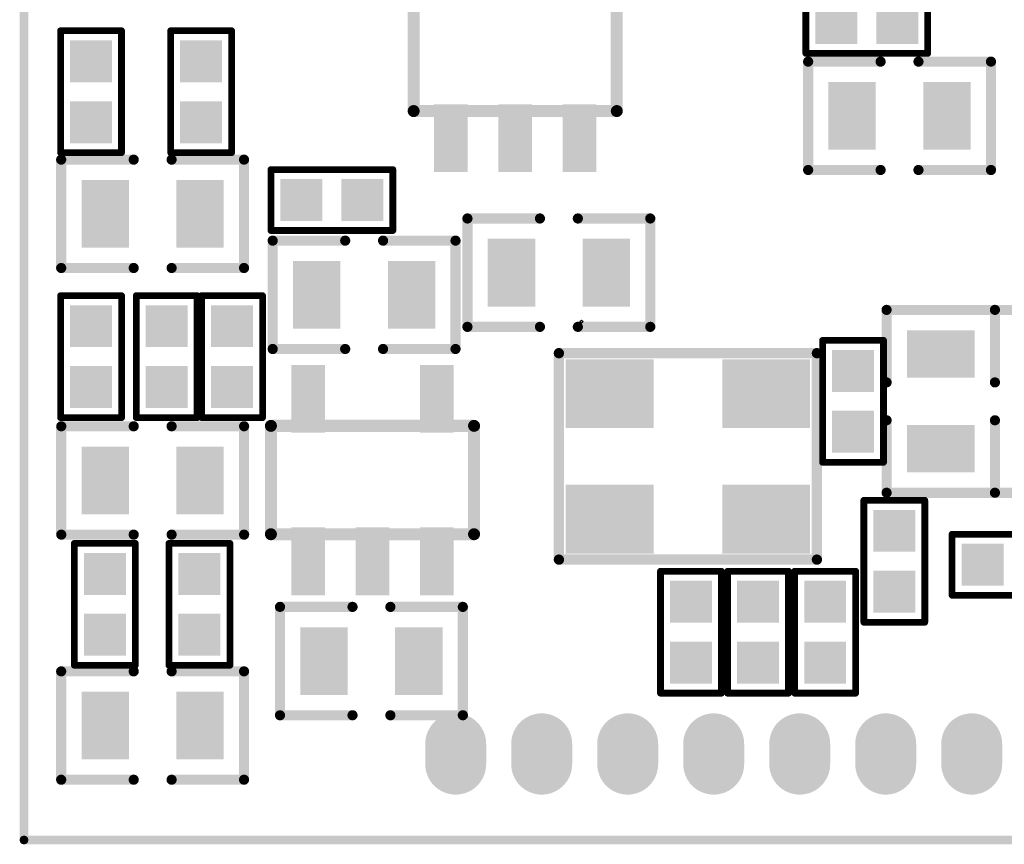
# Model space of a CAD drawing. Extents: x 81.2 to 123.3, y 54.5 to 77.2.
# Tile 1 of 5: x 81.2 to 95.7, y 54.5 to 66.7. Entities that reach past the tile are written whole.
import ezdxf

# ---------------------------------------------------------------- set-up
doc = ezdxf.new("R2010")
doc.units = 0
doc.layers.get('0').update_dxf_attribs({"linetype": 'CONTINUOUS'})
for name, color, linetype in [('BOTTOMLAYER', 5, 'CONTINUOUS'), ('BOTTOMOVERLAY', 54, 'CONTINUOUS'), ('KEEPOUTLAYER', 6, 'CONTINUOUS'), ('PADHOLELAYER', 156, 'CONTINUOUS')]:
    doc.layers.add(name, color=color, linetype=linetype)

# ---------------------------------------------------------------- blocks, each defined once
blk = doc.blocks.new('XTAL_3_2X2_5_B_1')
at = {"layer": 'BOTTOMLAYER'}
for points in [[(-1.803, 1.435), (-1.803, 0.419), (-0.508, 1.435), (-0.508, 0.419)], [(0.508, 1.435), (0.508, 0.419), (1.803, 1.435), (1.803, 0.419)], [(-1.803, -0.419), (-1.803, -1.435), (-0.508, -0.419), (-0.508, -1.435)], [(0.508, -0.419), (0.508, -1.435), (1.803, -0.419), (1.803, -1.435)]]:
    blk.add_solid(points, dxfattribs=at)
at = {"layer": 'BOTTOMOVERLAY'}
for p, q in [((1.548, -1.99), (1.572, -1.967)), ((1.572, -2.014), (1.548, -1.99)), ((1.572, -1.967), (1.596, -1.99)), ((1.596, -1.99), (1.572, -2.014))]:
    blk.add_line(p, q, dxfattribs=at)
at = {"layer": 'BOTTOMOVERLAY', "const_width": 0.152}
for points in [[(-1.905, 1.524), (-1.905, -1.524)], [(1.905, 1.524), (-1.905, 1.524)], [(1.905, 1.524), (1.905, -1.524)], [(1.905, -1.524), (-1.905, -1.524)]]:
    blk.add_lwpolyline(points, dxfattribs=at)
at = {"layer": 'BOTTOMOVERLAY', "const_width": 0.0762}
for points in [[(-1.943, 1.524, 1), (-1.867, 1.524, 1)], [(-1.943, 1.524, 1), (-1.867, 1.524, 1)], [(1.867, 1.524, 1), (1.943, 1.524, 1)], [(1.867, 1.524, 1), (1.943, 1.524, 1)], [(-1.943, -1.524, 1), (-1.867, -1.524, 1)], [(-1.943, -1.524, 1), (-1.867, -1.524, 1)], [(1.867, -1.524, 1), (1.943, -1.524, 1)], [(1.867, -1.524, 1), (1.943, -1.524, 1)]]:
    blk.add_lwpolyline(points, format="xyb", close=True, dxfattribs=at)
blk = doc.blocks.new('___23_5_B_4')
at = {"layer": 'BOTTOMLAYER'}
for points in [[(-2.15, 1.9), (-1.65, 1.9), (-2.15, 2.9), (-1.65, 2.9)], [(-0.25, 1.9), (0.25, 1.9), (-0.25, 2.9), (0.25, 2.9)], [(-2.15, -0.5), (-1.65, -0.5), (-2.15, 0.5), (-1.65, 0.5)], [(-1.2, -0.5), (-0.7, -0.5), (-1.2, 0.5), (-0.7, 0.5)], [(-0.25, -0.5), (0.25, -0.5), (-0.25, 0.5), (0.25, 0.5)]]:
    blk.add_solid(points, dxfattribs=at)
at = {"layer": 'BOTTOMOVERLAY', "const_width": 0.178}
for points in [[(-2.45, 2), (0.55, 2)], [(-2.45, 0.4), (-2.45, 2)], [(0.55, 2), (0.55, 0.4)], [(-2.45, 0.4), (0.55, 0.4)]]:
    blk.add_lwpolyline(points, dxfattribs=at)
at = {"layer": 'BOTTOMOVERLAY', "const_width": 0.0889}
for points in [[(-2.494, 2, 1), (-2.406, 2, 1)], [(-2.494, 2, 1), (-2.406, 2, 1)], [(0.506, 2, 1), (0.594, 2, 1)], [(0.506, 2, 1), (0.594, 2, 1)], [(-2.494, 0.4, 1), (-2.406, 0.4, 1)], [(-2.494, 0.4, 1), (-2.406, 0.4, 1)], [(0.506, 0.4, 1), (0.594, 0.4, 1)], [(0.506, 0.4, 1), (0.594, 0.4, 1)]]:
    blk.add_lwpolyline(points, format="xyb", close=True, dxfattribs=at)
blk = doc.blocks.new('___23_5_B_6')
at = {"layer": 'BOTTOMLAYER'}
for points in [[(-2.15, 1.9), (-1.65, 1.9), (-2.15, 2.9), (-1.65, 2.9)], [(-0.25, 1.9), (0.25, 1.9), (-0.25, 2.9), (0.25, 2.9)], [(-2.15, -0.5), (-1.65, -0.5), (-2.15, 0.5), (-1.65, 0.5)], [(-1.2, -0.5), (-0.7, -0.5), (-1.2, 0.5), (-0.7, 0.5)], [(-0.25, -0.5), (0.25, -0.5), (-0.25, 0.5), (0.25, 0.5)]]:
    blk.add_solid(points, dxfattribs=at)
at = {"layer": 'BOTTOMOVERLAY', "const_width": 0.178}
for points in [[(-2.45, 2), (0.55, 2)], [(-2.45, 0.4), (-2.45, 2)], [(0.55, 2), (0.55, 0.4)], [(-2.45, 0.4), (0.55, 0.4)]]:
    blk.add_lwpolyline(points, dxfattribs=at)
at = {"layer": 'BOTTOMOVERLAY', "const_width": 0.0889}
for points in [[(-2.494, 2, 1), (-2.406, 2, 1)], [(-2.494, 2, 1), (-2.406, 2, 1)], [(0.506, 2, 1), (0.594, 2, 1)], [(0.506, 2, 1), (0.594, 2, 1)], [(-2.494, 0.4, 1), (-2.406, 0.4, 1)], [(-2.494, 0.4, 1), (-2.406, 0.4, 1)], [(0.506, 0.4, 1), (0.594, 0.4, 1)], [(0.506, 0.4, 1), (0.594, 0.4, 1)]]:
    blk.add_lwpolyline(points, format="xyb", close=True, dxfattribs=at)
blk = doc.blocks.new('0402_B_46')
at = {"layer": 'BOTTOMLAYER'}
for points in [[(-0.76, -0.31), (-0.14, -0.31), (-0.76, 0.31), (-0.14, 0.31)], [(0.14, -0.31), (0.76, -0.31), (0.14, 0.31), (0.76, 0.31)]]:
    blk.add_solid(points, dxfattribs=at)
at = {"layer": 'BOTTOMOVERLAY', "const_width": 0.1}
for points in [[(-0.9, -0.45), (-0.9, 0.45)], [(0.9, 0.45), (-0.9, 0.45)], [(0.9, -0.45), (0.9, 0.45)], [(0.9, -0.45), (-0.9, -0.45)]]:
    blk.add_lwpolyline(points, dxfattribs=at)
at = {"layer": 'BOTTOMOVERLAY', "const_width": 0.05}
for points in [[(-0.925, 0.45, 1), (-0.875, 0.45, 1)], [(-0.925, 0.45, 1), (-0.875, 0.45, 1)], [(0.875, 0.45, 1), (0.925, 0.45, 1)], [(0.875, 0.45, 1), (0.925, 0.45, 1)], [(-0.925, -0.45, 1), (-0.875, -0.45, 1)], [(-0.925, -0.45, 1), (-0.875, -0.45, 1)], [(0.875, -0.45, 1), (0.925, -0.45, 1)], [(0.875, -0.45, 1), (0.925, -0.45, 1)]]:
    blk.add_lwpolyline(points, format="xyb", close=True, dxfattribs=at)
blk = doc.blocks.new('0402_B_49')
at = {"layer": 'BOTTOMLAYER'}
for points in [[(-0.76, -0.31), (-0.14, -0.31), (-0.76, 0.31), (-0.14, 0.31)], [(0.14, -0.31), (0.76, -0.31), (0.14, 0.31), (0.76, 0.31)]]:
    blk.add_solid(points, dxfattribs=at)
at = {"layer": 'BOTTOMOVERLAY', "const_width": 0.1}
for points in [[(-0.9, -0.45), (-0.9, 0.45)], [(-0.9, 0.45), (0.9, 0.45)], [(0.9, -0.45), (0.9, 0.45)], [(-0.9, -0.45), (0.9, -0.45)]]:
    blk.add_lwpolyline(points, dxfattribs=at)
at = {"layer": 'BOTTOMOVERLAY', "const_width": 0.05}
for points in [[(-0.925, 0.45, 1), (-0.875, 0.45, 1)], [(-0.925, 0.45, 1), (-0.875, 0.45, 1)], [(0.875, 0.45, 1), (0.925, 0.45, 1)], [(0.875, 0.45, 1), (0.925, 0.45, 1)], [(-0.925, -0.45, 1), (-0.875, -0.45, 1)], [(-0.925, -0.45, 1), (-0.875, -0.45, 1)], [(0.875, -0.45, 1), (0.925, -0.45, 1)], [(0.875, -0.45, 1), (0.925, -0.45, 1)]]:
    blk.add_lwpolyline(points, format="xyb", close=True, dxfattribs=at)
blk = doc.blocks.new('0402_B_50')
at = {"layer": 'BOTTOMLAYER'}
for points in [[(-0.76, -0.31), (-0.14, -0.31), (-0.76, 0.31), (-0.14, 0.31)], [(0.14, -0.31), (0.76, -0.31), (0.14, 0.31), (0.76, 0.31)]]:
    blk.add_solid(points, dxfattribs=at)
at = {"layer": 'BOTTOMOVERLAY', "const_width": 0.1}
for points in [[(-0.9, -0.45), (-0.9, 0.45)], [(0.9, 0.45), (-0.9, 0.45)], [(0.9, -0.45), (0.9, 0.45)], [(0.9, -0.45), (-0.9, -0.45)]]:
    blk.add_lwpolyline(points, dxfattribs=at)
at = {"layer": 'BOTTOMOVERLAY', "const_width": 0.05}
for points in [[(-0.925, 0.45, 1), (-0.875, 0.45, 1)], [(-0.925, 0.45, 1), (-0.875, 0.45, 1)], [(0.875, 0.45, 1), (0.925, 0.45, 1)], [(0.875, 0.45, 1), (0.925, 0.45, 1)], [(-0.925, -0.45, 1), (-0.875, -0.45, 1)], [(-0.925, -0.45, 1), (-0.875, -0.45, 1)], [(0.875, -0.45, 1), (0.925, -0.45, 1)], [(0.875, -0.45, 1), (0.925, -0.45, 1)]]:
    blk.add_lwpolyline(points, format="xyb", close=True, dxfattribs=at)
blk = doc.blocks.new('PH1_27_12_T____56')
at = {"layer": 'BOTTOMLAYER', "const_width": 0.9}
for points in [[(6.35, 0.15), (6.35, -0.15)], [(7.62, 0.15), (7.62, -0.15)], [(8.89, 0.15), (8.89, -0.15)], [(10.16, 0.15), (10.16, -0.15)], [(11.43, 0.15), (11.43, -0.15)], [(12.7, 0.15), (12.7, -0.15)], [(13.97, 0.15), (13.97, -0.15)]]:
    blk.add_lwpolyline(points, dxfattribs=at)
at = {"layer": 'BOTTOMLAYER', "const_width": 0.45}
for points in [[(6.125, 0.15, 1), (6.575, 0.15, 1)], [(7.395, 0.15, 1), (7.845, 0.15, 1)], [(8.665, 0.15, 1), (9.115, 0.15, 1)], [(9.935, 0.15, 1), (10.385, 0.15, 1)], [(11.205, 0.15, 1), (11.655, 0.15, 1)], [(12.475, 0.15, 1), (12.925, 0.15, 1)], [(13.745, 0.15, 1), (14.195, 0.15, 1)], [(6.125, -0.15, 1), (6.575, -0.15, 1)], [(7.395, -0.15, 1), (7.845, -0.15, 1)], [(8.665, -0.15, 1), (9.115, -0.15, 1)], [(9.935, -0.15, 1), (10.385, -0.15, 1)], [(11.205, -0.15, 1), (11.655, -0.15, 1)], [(12.475, -0.15, 1), (12.925, -0.15, 1)], [(13.745, -0.15, 1), (14.195, -0.15, 1)]]:
    blk.add_lwpolyline(points, format="xyb", close=True, dxfattribs=at)
at = {"layer": 'PADHOLELAYER', "const_width": 0.3}
for points in [[(6.2, 0, 1), (6.5, 0, 1)], [(7.47, 0, 1), (7.77, 0, 1)], [(8.74, 0, 1), (9.04, 0, 1)], [(10.01, 0, 1), (10.31, 0, 1)], [(11.28, 0, 1), (11.58, 0, 1)], [(12.55, 0, 1), (12.85, 0, 1)], [(13.82, 0, 1), (14.12, 0, 1)]]:
    blk.add_lwpolyline(points, format="xyb", close=True, dxfattribs=at)
blk = doc.blocks.new('0402_B_64')
at = {"layer": 'BOTTOMLAYER'}
for points in [[(-0.76, -0.31), (-0.14, -0.31), (-0.76, 0.31), (-0.14, 0.31)], [(0.14, -0.31), (0.76, -0.31), (0.14, 0.31), (0.76, 0.31)]]:
    blk.add_solid(points, dxfattribs=at)
at = {"layer": 'BOTTOMOVERLAY', "const_width": 0.1}
for points in [[(-0.9, 0.45), (-0.9, -0.45)], [(-0.9, 0.45), (0.9, 0.45)], [(0.9, 0.45), (0.9, -0.45)], [(-0.9, -0.45), (0.9, -0.45)]]:
    blk.add_lwpolyline(points, dxfattribs=at)
at = {"layer": 'BOTTOMOVERLAY', "const_width": 0.05}
for points in [[(-0.925, 0.45, 1), (-0.875, 0.45, 1)], [(-0.925, 0.45, 1), (-0.875, 0.45, 1)], [(0.875, 0.45, 1), (0.925, 0.45, 1)], [(0.875, 0.45, 1), (0.925, 0.45, 1)], [(-0.925, -0.45, 1), (-0.875, -0.45, 1)], [(-0.925, -0.45, 1), (-0.875, -0.45, 1)], [(0.875, -0.45, 1), (0.925, -0.45, 1)], [(0.875, -0.45, 1), (0.925, -0.45, 1)]]:
    blk.add_lwpolyline(points, format="xyb", close=True, dxfattribs=at)
blk = doc.blocks.new('0402_B_66')
at = {"layer": 'BOTTOMLAYER'}
for points in [[(-0.76, -0.31), (-0.14, -0.31), (-0.76, 0.31), (-0.14, 0.31)], [(0.14, -0.31), (0.76, -0.31), (0.14, 0.31), (0.76, 0.31)]]:
    blk.add_solid(points, dxfattribs=at)
at = {"layer": 'BOTTOMOVERLAY', "const_width": 0.1}
for points in [[(-0.9, 0.45), (-0.9, -0.45)], [(0.9, 0.45), (-0.9, 0.45)], [(0.9, 0.45), (0.9, -0.45)], [(-0.9, -0.45), (0.9, -0.45)]]:
    blk.add_lwpolyline(points, dxfattribs=at)
at = {"layer": 'BOTTOMOVERLAY', "const_width": 0.05}
for points in [[(-0.925, 0.45, 1), (-0.875, 0.45, 1)], [(-0.925, 0.45, 1), (-0.875, 0.45, 1)], [(0.875, 0.45, 1), (0.925, 0.45, 1)], [(0.875, 0.45, 1), (0.925, 0.45, 1)], [(-0.925, -0.45, 1), (-0.875, -0.45, 1)], [(-0.925, -0.45, 1), (-0.875, -0.45, 1)], [(0.875, -0.45, 1), (0.925, -0.45, 1)], [(0.875, -0.45, 1), (0.925, -0.45, 1)]]:
    blk.add_lwpolyline(points, format="xyb", close=True, dxfattribs=at)
blk = doc.blocks.new('0402_B_67')
at = {"layer": 'BOTTOMLAYER'}
for points in [[(-0.76, -0.31), (-0.14, -0.31), (-0.76, 0.31), (-0.14, 0.31)], [(0.14, -0.31), (0.76, -0.31), (0.14, 0.31), (0.76, 0.31)]]:
    blk.add_solid(points, dxfattribs=at)
at = {"layer": 'BOTTOMOVERLAY', "const_width": 0.1}
for points in [[(-0.9, 0.45), (-0.9, -0.45)], [(-0.9, 0.45), (0.9, 0.45)], [(0.9, 0.45), (0.9, -0.45)], [(-0.9, -0.45), (0.9, -0.45)]]:
    blk.add_lwpolyline(points, dxfattribs=at)
at = {"layer": 'BOTTOMOVERLAY', "const_width": 0.05}
for points in [[(-0.925, 0.45, 1), (-0.875, 0.45, 1)], [(-0.925, 0.45, 1), (-0.875, 0.45, 1)], [(0.875, 0.45, 1), (0.925, 0.45, 1)], [(0.875, 0.45, 1), (0.925, 0.45, 1)], [(-0.925, -0.45, 1), (-0.875, -0.45, 1)], [(-0.925, -0.45, 1), (-0.875, -0.45, 1)], [(0.875, -0.45, 1), (0.925, -0.45, 1)], [(0.875, -0.45, 1), (0.925, -0.45, 1)]]:
    blk.add_lwpolyline(points, format="xyb", close=True, dxfattribs=at)
blk = doc.blocks.new('0603_B_83')
at = {"layer": 'BOTTOMLAYER'}
for points in [[(-1.05, -0.5), (-0.35, -0.5), (-1.05, 0.5), (-0.35, 0.5)], [(0.35, -0.5), (1.05, -0.5), (0.35, 0.5), (1.05, 0.5)]]:
    blk.add_solid(points, dxfattribs=at)
at = {"layer": 'BOTTOMOVERLAY', "const_width": 0.15}
for points in [[(-0.279, 0.8), (-1.35, 0.8)], [(-1.35, 0.8), (-1.35, -0.8)], [(1.35, 0.8), (0.28, 0.8)], [(1.35, 0.8), (1.35, -0.8)], [(-0.279, -0.8), (-1.35, -0.8)], [(1.35, -0.8), (0.28, -0.8)]]:
    blk.add_lwpolyline(points, dxfattribs=at)
at = {"layer": 'BOTTOMOVERLAY', "const_width": 0.075}
for points in [[(-1.387, 0.8, 1), (-1.312, 0.8, 1)], [(-1.387, 0.8, 1), (-1.312, 0.8, 1)], [(-0.317, 0.8, 1), (-0.242, 0.8, 1)], [(0.242, 0.8, 1), (0.317, 0.8, 1)], [(1.313, 0.8, 1), (1.388, 0.8, 1)], [(1.313, 0.8, 1), (1.388, 0.8, 1)], [(-1.387, -0.8, 1), (-1.312, -0.8, 1)], [(-1.387, -0.8, 1), (-1.312, -0.8, 1)], [(-0.317, -0.8, 1), (-0.242, -0.8, 1)], [(0.242, -0.8, 1), (0.317, -0.8, 1)], [(1.313, -0.8, 1), (1.388, -0.8, 1)], [(1.313, -0.8, 1), (1.388, -0.8, 1)]]:
    blk.add_lwpolyline(points, format="xyb", close=True, dxfattribs=at)
blk = doc.blocks.new('0603_B_84')
at = {"layer": 'BOTTOMLAYER'}
for points in [[(-1.05, -0.5), (-0.35, -0.5), (-1.05, 0.5), (-0.35, 0.5)], [(0.35, -0.5), (1.05, -0.5), (0.35, 0.5), (1.05, 0.5)]]:
    blk.add_solid(points, dxfattribs=at)
at = {"layer": 'BOTTOMOVERLAY', "const_width": 0.15}
for points in [[(-0.279, 0.8), (-1.35, 0.8)], [(-1.35, 0.8), (-1.35, -0.8)], [(1.35, 0.8), (0.28, 0.8)], [(1.35, 0.8), (1.35, -0.8)], [(-0.279, -0.8), (-1.35, -0.8)], [(1.35, -0.8), (0.28, -0.8)]]:
    blk.add_lwpolyline(points, dxfattribs=at)
at = {"layer": 'BOTTOMOVERLAY', "const_width": 0.075}
for points in [[(-1.387, 0.8, 1), (-1.312, 0.8, 1)], [(-1.387, 0.8, 1), (-1.312, 0.8, 1)], [(-0.317, 0.8, 1), (-0.242, 0.8, 1)], [(0.242, 0.8, 1), (0.317, 0.8, 1)], [(1.313, 0.8, 1), (1.388, 0.8, 1)], [(1.313, 0.8, 1), (1.388, 0.8, 1)], [(-1.387, -0.8, 1), (-1.312, -0.8, 1)], [(-1.387, -0.8, 1), (-1.312, -0.8, 1)], [(-0.317, -0.8, 1), (-0.242, -0.8, 1)], [(0.242, -0.8, 1), (0.317, -0.8, 1)], [(1.313, -0.8, 1), (1.388, -0.8, 1)], [(1.313, -0.8, 1), (1.388, -0.8, 1)]]:
    blk.add_lwpolyline(points, format="xyb", close=True, dxfattribs=at)
blk = doc.blocks.new('0603_B_92')
at = {"layer": 'BOTTOMLAYER'}
for points in [[(-1.05, -0.5), (-0.35, -0.5), (-1.05, 0.5), (-0.35, 0.5)], [(0.35, -0.5), (1.05, -0.5), (0.35, 0.5), (1.05, 0.5)]]:
    blk.add_solid(points, dxfattribs=at)
at = {"layer": 'BOTTOMOVERLAY', "const_width": 0.15}
for points in [[(-0.279, 0.8), (-1.35, 0.8)], [(-1.35, 0.8), (-1.35, -0.8)], [(1.35, 0.8), (0.28, 0.8)], [(1.35, 0.8), (1.35, -0.8)], [(-0.279, -0.8), (-1.35, -0.8)], [(1.35, -0.8), (0.28, -0.8)]]:
    blk.add_lwpolyline(points, dxfattribs=at)
at = {"layer": 'BOTTOMOVERLAY', "const_width": 0.075}
for points in [[(-1.387, 0.8, 1), (-1.312, 0.8, 1)], [(-1.387, 0.8, 1), (-1.312, 0.8, 1)], [(-0.317, 0.8, 1), (-0.242, 0.8, 1)], [(0.242, 0.8, 1), (0.317, 0.8, 1)], [(1.313, 0.8, 1), (1.388, 0.8, 1)], [(1.313, 0.8, 1), (1.388, 0.8, 1)], [(-1.387, -0.8, 1), (-1.312, -0.8, 1)], [(-1.387, -0.8, 1), (-1.312, -0.8, 1)], [(-0.317, -0.8, 1), (-0.242, -0.8, 1)], [(0.242, -0.8, 1), (0.317, -0.8, 1)], [(1.313, -0.8, 1), (1.388, -0.8, 1)], [(1.313, -0.8, 1), (1.388, -0.8, 1)]]:
    blk.add_lwpolyline(points, format="xyb", close=True, dxfattribs=at)
blk = doc.blocks.new('0402_B_113')
at = {"layer": 'BOTTOMLAYER'}
for points in [[(-0.76, -0.31), (-0.14, -0.31), (-0.76, 0.31), (-0.14, 0.31)], [(0.14, -0.31), (0.76, -0.31), (0.14, 0.31), (0.76, 0.31)]]:
    blk.add_solid(points, dxfattribs=at)
at = {"layer": 'BOTTOMOVERLAY', "const_width": 0.1}
for points in [[(-0.9, 0.45), (-0.9, -0.45)], [(-0.9, 0.45), (0.9, 0.45)], [(0.9, 0.45), (0.9, -0.45)], [(-0.9, -0.45), (0.9, -0.45)]]:
    blk.add_lwpolyline(points, dxfattribs=at)
at = {"layer": 'BOTTOMOVERLAY', "const_width": 0.05}
for points in [[(-0.925, 0.45, 1), (-0.875, 0.45, 1)], [(-0.925, 0.45, 1), (-0.875, 0.45, 1)], [(0.875, 0.45, 1), (0.925, 0.45, 1)], [(0.875, 0.45, 1), (0.925, 0.45, 1)], [(-0.925, -0.45, 1), (-0.875, -0.45, 1)], [(-0.925, -0.45, 1), (-0.875, -0.45, 1)], [(0.875, -0.45, 1), (0.925, -0.45, 1)], [(0.875, -0.45, 1), (0.925, -0.45, 1)]]:
    blk.add_lwpolyline(points, format="xyb", close=True, dxfattribs=at)
blk = doc.blocks.new('0603_B_115')
at = {"layer": 'BOTTOMLAYER'}
for points in [[(-1.05, -0.5), (-0.35, -0.5), (-1.05, 0.5), (-0.35, 0.5)], [(0.35, -0.5), (1.05, -0.5), (0.35, 0.5), (1.05, 0.5)]]:
    blk.add_solid(points, dxfattribs=at)
at = {"layer": 'BOTTOMOVERLAY', "const_width": 0.15}
for points in [[(-1.35, 0.8), (-0.279, 0.8)], [(-1.35, 0.8), (-1.35, -0.8)], [(0.28, 0.8), (1.35, 0.8)], [(1.35, 0.8), (1.35, -0.8)], [(-1.35, -0.8), (-0.279, -0.8)], [(0.28, -0.8), (1.35, -0.8)]]:
    blk.add_lwpolyline(points, dxfattribs=at)
at = {"layer": 'BOTTOMOVERLAY', "const_width": 0.075}
for points in [[(-1.387, 0.8, 1), (-1.312, 0.8, 1)], [(-1.387, 0.8, 1), (-1.312, 0.8, 1)], [(-0.317, 0.8, 1), (-0.242, 0.8, 1)], [(0.242, 0.8, 1), (0.317, 0.8, 1)], [(1.313, 0.8, 1), (1.388, 0.8, 1)], [(1.313, 0.8, 1), (1.388, 0.8, 1)], [(-1.387, -0.8, 1), (-1.312, -0.8, 1)], [(-1.387, -0.8, 1), (-1.312, -0.8, 1)], [(-0.317, -0.8, 1), (-0.242, -0.8, 1)], [(0.242, -0.8, 1), (0.317, -0.8, 1)], [(1.313, -0.8, 1), (1.388, -0.8, 1)], [(1.313, -0.8, 1), (1.388, -0.8, 1)]]:
    blk.add_lwpolyline(points, format="xyb", close=True, dxfattribs=at)
blk = doc.blocks.new('0402_B_116')
at = {"layer": 'BOTTOMLAYER'}
for points in [[(-0.76, -0.31), (-0.14, -0.31), (-0.76, 0.31), (-0.14, 0.31)], [(0.14, -0.31), (0.76, -0.31), (0.14, 0.31), (0.76, 0.31)]]:
    blk.add_solid(points, dxfattribs=at)
at = {"layer": 'BOTTOMOVERLAY', "const_width": 0.1}
for points in [[(-0.9, -0.45), (-0.9, 0.45)], [(-0.9, 0.45), (0.9, 0.45)], [(0.9, -0.45), (0.9, 0.45)], [(-0.9, -0.45), (0.9, -0.45)]]:
    blk.add_lwpolyline(points, dxfattribs=at)
at = {"layer": 'BOTTOMOVERLAY', "const_width": 0.05}
for points in [[(-0.925, 0.45, 1), (-0.875, 0.45, 1)], [(-0.925, 0.45, 1), (-0.875, 0.45, 1)], [(0.875, 0.45, 1), (0.925, 0.45, 1)], [(0.875, 0.45, 1), (0.925, 0.45, 1)], [(-0.925, -0.45, 1), (-0.875, -0.45, 1)], [(-0.925, -0.45, 1), (-0.875, -0.45, 1)], [(0.875, -0.45, 1), (0.925, -0.45, 1)], [(0.875, -0.45, 1), (0.925, -0.45, 1)]]:
    blk.add_lwpolyline(points, format="xyb", close=True, dxfattribs=at)
blk = doc.blocks.new('0402_B_117')
at = {"layer": 'BOTTOMLAYER'}
for points in [[(-0.76, -0.31), (-0.14, -0.31), (-0.76, 0.31), (-0.14, 0.31)], [(0.14, -0.31), (0.76, -0.31), (0.14, 0.31), (0.76, 0.31)]]:
    blk.add_solid(points, dxfattribs=at)
at = {"layer": 'BOTTOMOVERLAY', "const_width": 0.1}
for points in [[(-0.9, -0.45), (-0.9, 0.45)], [(-0.9, 0.45), (0.9, 0.45)], [(0.9, -0.45), (0.9, 0.45)], [(-0.9, -0.45), (0.9, -0.45)]]:
    blk.add_lwpolyline(points, dxfattribs=at)
at = {"layer": 'BOTTOMOVERLAY', "const_width": 0.05}
for points in [[(-0.925, 0.45, 1), (-0.875, 0.45, 1)], [(-0.925, 0.45, 1), (-0.875, 0.45, 1)], [(0.875, 0.45, 1), (0.925, 0.45, 1)], [(0.875, 0.45, 1), (0.925, 0.45, 1)], [(-0.925, -0.45, 1), (-0.875, -0.45, 1)], [(-0.925, -0.45, 1), (-0.875, -0.45, 1)], [(0.875, -0.45, 1), (0.925, -0.45, 1)], [(0.875, -0.45, 1), (0.925, -0.45, 1)]]:
    blk.add_lwpolyline(points, format="xyb", close=True, dxfattribs=at)
blk = doc.blocks.new('0603_B_120')
at = {"layer": 'BOTTOMLAYER'}
for points in [[(-1.05, -0.5), (-0.35, -0.5), (-1.05, 0.5), (-0.35, 0.5)], [(0.35, -0.5), (1.05, -0.5), (0.35, 0.5), (1.05, 0.5)]]:
    blk.add_solid(points, dxfattribs=at)
at = {"layer": 'BOTTOMOVERLAY', "const_width": 0.15}
for points in [[(-1.35, 0.8), (-0.279, 0.8)], [(-1.35, -0.8), (-1.35, 0.8)], [(0.28, 0.8), (1.35, 0.8)], [(1.35, -0.8), (1.35, 0.8)], [(-1.35, -0.8), (-0.279, -0.8)], [(0.28, -0.8), (1.35, -0.8)]]:
    blk.add_lwpolyline(points, dxfattribs=at)
at = {"layer": 'BOTTOMOVERLAY', "const_width": 0.075}
for points in [[(-1.387, 0.8, 1), (-1.312, 0.8, 1)], [(-1.387, 0.8, 1), (-1.312, 0.8, 1)], [(-0.317, 0.8, 1), (-0.242, 0.8, 1)], [(0.242, 0.8, 1), (0.317, 0.8, 1)], [(1.313, 0.8, 1), (1.388, 0.8, 1)], [(1.313, 0.8, 1), (1.388, 0.8, 1)], [(-1.387, -0.8, 1), (-1.312, -0.8, 1)], [(-1.387, -0.8, 1), (-1.312, -0.8, 1)], [(-0.317, -0.8, 1), (-0.242, -0.8, 1)], [(0.242, -0.8, 1), (0.317, -0.8, 1)], [(1.313, -0.8, 1), (1.388, -0.8, 1)], [(1.313, -0.8, 1), (1.388, -0.8, 1)]]:
    blk.add_lwpolyline(points, format="xyb", close=True, dxfattribs=at)
blk = doc.blocks.new('0603_B_122')
at = {"layer": 'BOTTOMLAYER'}
for points in [[(-1.05, -0.5), (-0.35, -0.5), (-1.05, 0.5), (-0.35, 0.5)], [(0.35, -0.5), (1.05, -0.5), (0.35, 0.5), (1.05, 0.5)]]:
    blk.add_solid(points, dxfattribs=at)
at = {"layer": 'BOTTOMOVERLAY', "const_width": 0.15}
for points in [[(-1.35, 0.8), (-0.279, 0.8)], [(-1.35, 0.8), (-1.35, -0.8)], [(0.28, 0.8), (1.35, 0.8)], [(1.35, 0.8), (1.35, -0.8)], [(-1.35, -0.8), (-0.279, -0.8)], [(0.28, -0.8), (1.35, -0.8)]]:
    blk.add_lwpolyline(points, dxfattribs=at)
at = {"layer": 'BOTTOMOVERLAY', "const_width": 0.075}
for points in [[(-1.387, 0.8, 1), (-1.312, 0.8, 1)], [(-1.387, 0.8, 1), (-1.312, 0.8, 1)], [(-0.317, 0.8, 1), (-0.242, 0.8, 1)], [(0.242, 0.8, 1), (0.317, 0.8, 1)], [(1.313, 0.8, 1), (1.388, 0.8, 1)], [(1.313, 0.8, 1), (1.388, 0.8, 1)], [(-1.387, -0.8, 1), (-1.312, -0.8, 1)], [(-1.387, -0.8, 1), (-1.312, -0.8, 1)], [(-0.317, -0.8, 1), (-0.242, -0.8, 1)], [(0.242, -0.8, 1), (0.317, -0.8, 1)], [(1.313, -0.8, 1), (1.388, -0.8, 1)], [(1.313, -0.8, 1), (1.388, -0.8, 1)]]:
    blk.add_lwpolyline(points, format="xyb", close=True, dxfattribs=at)
blk = doc.blocks.new('0402_B_129')
at = {"layer": 'BOTTOMLAYER'}
for points in [[(-0.76, -0.31), (-0.14, -0.31), (-0.76, 0.31), (-0.14, 0.31)], [(0.14, -0.31), (0.76, -0.31), (0.14, 0.31), (0.76, 0.31)]]:
    blk.add_solid(points, dxfattribs=at)
at = {"layer": 'BOTTOMOVERLAY', "const_width": 0.1}
for points in [[(-0.9, 0.45), (-0.9, -0.45)], [(-0.9, 0.45), (0.9, 0.45)], [(0.9, 0.45), (0.9, -0.45)], [(-0.9, -0.45), (0.9, -0.45)]]:
    blk.add_lwpolyline(points, dxfattribs=at)
at = {"layer": 'BOTTOMOVERLAY', "const_width": 0.05}
for points in [[(-0.925, 0.45, 1), (-0.875, 0.45, 1)], [(-0.925, 0.45, 1), (-0.875, 0.45, 1)], [(0.875, 0.45, 1), (0.925, 0.45, 1)], [(0.875, 0.45, 1), (0.925, 0.45, 1)], [(-0.925, -0.45, 1), (-0.875, -0.45, 1)], [(-0.925, -0.45, 1), (-0.875, -0.45, 1)], [(0.875, -0.45, 1), (0.925, -0.45, 1)], [(0.875, -0.45, 1), (0.925, -0.45, 1)]]:
    blk.add_lwpolyline(points, format="xyb", close=True, dxfattribs=at)
blk = doc.blocks.new('0603_B_130')
at = {"layer": 'BOTTOMLAYER'}
for points in [[(-1.05, -0.5), (-0.35, -0.5), (-1.05, 0.5), (-0.35, 0.5)], [(0.35, -0.5), (1.05, -0.5), (0.35, 0.5), (1.05, 0.5)]]:
    blk.add_solid(points, dxfattribs=at)
at = {"layer": 'BOTTOMOVERLAY', "const_width": 0.15}
for points in [[(-0.279, 0.8), (-1.35, 0.8)], [(-1.35, 0.8), (-1.35, -0.8)], [(1.35, 0.8), (0.28, 0.8)], [(1.35, 0.8), (1.35, -0.8)], [(-0.279, -0.8), (-1.35, -0.8)], [(1.35, -0.8), (0.28, -0.8)]]:
    blk.add_lwpolyline(points, dxfattribs=at)
at = {"layer": 'BOTTOMOVERLAY', "const_width": 0.075}
for points in [[(-1.387, 0.8, 1), (-1.312, 0.8, 1)], [(-1.387, 0.8, 1), (-1.312, 0.8, 1)], [(-0.317, 0.8, 1), (-0.242, 0.8, 1)], [(0.242, 0.8, 1), (0.317, 0.8, 1)], [(1.313, 0.8, 1), (1.388, 0.8, 1)], [(1.313, 0.8, 1), (1.388, 0.8, 1)], [(-1.387, -0.8, 1), (-1.312, -0.8, 1)], [(-1.387, -0.8, 1), (-1.312, -0.8, 1)], [(-0.317, -0.8, 1), (-0.242, -0.8, 1)], [(0.242, -0.8, 1), (0.317, -0.8, 1)], [(1.313, -0.8, 1), (1.388, -0.8, 1)], [(1.313, -0.8, 1), (1.388, -0.8, 1)]]:
    blk.add_lwpolyline(points, format="xyb", close=True, dxfattribs=at)
blk = doc.blocks.new('0402_B_131')
at = {"layer": 'BOTTOMLAYER'}
for points in [[(-0.76, -0.31), (-0.14, -0.31), (-0.76, 0.31), (-0.14, 0.31)], [(0.14, -0.31), (0.76, -0.31), (0.14, 0.31), (0.76, 0.31)]]:
    blk.add_solid(points, dxfattribs=at)
at = {"layer": 'BOTTOMOVERLAY', "const_width": 0.1}
for points in [[(-0.9, 0.45), (-0.9, -0.45)], [(-0.9, 0.45), (0.9, 0.45)], [(0.9, 0.45), (0.9, -0.45)], [(-0.9, -0.45), (0.9, -0.45)]]:
    blk.add_lwpolyline(points, dxfattribs=at)
at = {"layer": 'BOTTOMOVERLAY', "const_width": 0.05}
for points in [[(-0.925, 0.45, 1), (-0.875, 0.45, 1)], [(-0.925, 0.45, 1), (-0.875, 0.45, 1)], [(0.875, 0.45, 1), (0.925, 0.45, 1)], [(0.875, 0.45, 1), (0.925, 0.45, 1)], [(-0.925, -0.45, 1), (-0.875, -0.45, 1)], [(-0.925, -0.45, 1), (-0.875, -0.45, 1)], [(0.875, -0.45, 1), (0.925, -0.45, 1)], [(0.875, -0.45, 1), (0.925, -0.45, 1)]]:
    blk.add_lwpolyline(points, format="xyb", close=True, dxfattribs=at)
blk = doc.blocks.new('0603_B_132')
at = {"layer": 'BOTTOMLAYER'}
for points in [[(-1.05, -0.5), (-0.35, -0.5), (-1.05, 0.5), (-0.35, 0.5)], [(0.35, -0.5), (1.05, -0.5), (0.35, 0.5), (1.05, 0.5)]]:
    blk.add_solid(points, dxfattribs=at)
at = {"layer": 'BOTTOMOVERLAY', "const_width": 0.15}
for points in [[(-1.35, 0.8), (-0.279, 0.8)], [(-1.35, -0.8), (-1.35, 0.8)], [(0.28, 0.8), (1.35, 0.8)], [(1.35, -0.8), (1.35, 0.8)], [(-1.35, -0.8), (-0.279, -0.8)], [(0.28, -0.8), (1.35, -0.8)]]:
    blk.add_lwpolyline(points, dxfattribs=at)
at = {"layer": 'BOTTOMOVERLAY', "const_width": 0.075}
for points in [[(-1.387, 0.8, 1), (-1.312, 0.8, 1)], [(-1.387, 0.8, 1), (-1.312, 0.8, 1)], [(-0.317, 0.8, 1), (-0.242, 0.8, 1)], [(0.242, 0.8, 1), (0.317, 0.8, 1)], [(1.313, 0.8, 1), (1.388, 0.8, 1)], [(1.313, 0.8, 1), (1.388, 0.8, 1)], [(-1.387, -0.8, 1), (-1.312, -0.8, 1)], [(-1.387, -0.8, 1), (-1.312, -0.8, 1)], [(-0.317, -0.8, 1), (-0.242, -0.8, 1)], [(0.242, -0.8, 1), (0.317, -0.8, 1)], [(1.313, -0.8, 1), (1.388, -0.8, 1)], [(1.313, -0.8, 1), (1.388, -0.8, 1)]]:
    blk.add_lwpolyline(points, format="xyb", close=True, dxfattribs=at)
blk = doc.blocks.new('0402_B_133')
at = {"layer": 'BOTTOMLAYER'}
for points in [[(-0.76, -0.31), (-0.14, -0.31), (-0.76, 0.31), (-0.14, 0.31)], [(0.14, -0.31), (0.76, -0.31), (0.14, 0.31), (0.76, 0.31)]]:
    blk.add_solid(points, dxfattribs=at)
at = {"layer": 'BOTTOMOVERLAY', "const_width": 0.1}
for points in [[(-0.9, 0.45), (-0.9, -0.45)], [(0.9, 0.45), (-0.9, 0.45)], [(0.9, 0.45), (0.9, -0.45)], [(-0.9, -0.45), (0.9, -0.45)]]:
    blk.add_lwpolyline(points, dxfattribs=at)
at = {"layer": 'BOTTOMOVERLAY', "const_width": 0.05}
for points in [[(-0.925, 0.45, 1), (-0.875, 0.45, 1)], [(-0.925, 0.45, 1), (-0.875, 0.45, 1)], [(0.875, 0.45, 1), (0.925, 0.45, 1)], [(0.875, 0.45, 1), (0.925, 0.45, 1)], [(-0.925, -0.45, 1), (-0.875, -0.45, 1)], [(-0.925, -0.45, 1), (-0.875, -0.45, 1)], [(0.875, -0.45, 1), (0.925, -0.45, 1)], [(0.875, -0.45, 1), (0.925, -0.45, 1)]]:
    blk.add_lwpolyline(points, format="xyb", close=True, dxfattribs=at)
blk = doc.blocks.new('0603_B_134')
at = {"layer": 'BOTTOMLAYER'}
for points in [[(-1.05, -0.5), (-0.35, -0.5), (-1.05, 0.5), (-0.35, 0.5)], [(0.35, -0.5), (1.05, -0.5), (0.35, 0.5), (1.05, 0.5)]]:
    blk.add_solid(points, dxfattribs=at)
at = {"layer": 'BOTTOMOVERLAY', "const_width": 0.15}
for points in [[(-0.279, 0.8), (-1.35, 0.8)], [(-1.35, 0.8), (-1.35, -0.8)], [(1.35, 0.8), (0.28, 0.8)], [(1.35, 0.8), (1.35, -0.8)], [(-0.279, -0.8), (-1.35, -0.8)], [(1.35, -0.8), (0.28, -0.8)]]:
    blk.add_lwpolyline(points, dxfattribs=at)
at = {"layer": 'BOTTOMOVERLAY', "const_width": 0.075}
for points in [[(-1.387, 0.8, 1), (-1.312, 0.8, 1)], [(-1.387, 0.8, 1), (-1.312, 0.8, 1)], [(-0.317, 0.8, 1), (-0.242, 0.8, 1)], [(0.242, 0.8, 1), (0.317, 0.8, 1)], [(1.313, 0.8, 1), (1.388, 0.8, 1)], [(1.313, 0.8, 1), (1.388, 0.8, 1)], [(-1.387, -0.8, 1), (-1.312, -0.8, 1)], [(-1.387, -0.8, 1), (-1.312, -0.8, 1)], [(-0.317, -0.8, 1), (-0.242, -0.8, 1)], [(0.242, -0.8, 1), (0.317, -0.8, 1)], [(1.313, -0.8, 1), (1.388, -0.8, 1)], [(1.313, -0.8, 1), (1.388, -0.8, 1)]]:
    blk.add_lwpolyline(points, format="xyb", close=True, dxfattribs=at)
blk = doc.blocks.new('0402_B_139')
at = {"layer": 'BOTTOMLAYER'}
for points in [[(-0.76, -0.31), (-0.14, -0.31), (-0.76, 0.31), (-0.14, 0.31)], [(0.14, -0.31), (0.76, -0.31), (0.14, 0.31), (0.76, 0.31)]]:
    blk.add_solid(points, dxfattribs=at)
at = {"layer": 'BOTTOMOVERLAY', "const_width": 0.1}
for points in [[(-0.9, 0.45), (0.9, 0.45)], [(-0.9, 0.45), (-0.9, -0.45)], [(0.9, 0.45), (0.9, -0.45)], [(-0.9, -0.45), (0.9, -0.45)]]:
    blk.add_lwpolyline(points, dxfattribs=at)
at = {"layer": 'BOTTOMOVERLAY', "const_width": 0.05}
for points in [[(-0.925, 0.45, 1), (-0.875, 0.45, 1)], [(-0.925, 0.45, 1), (-0.875, 0.45, 1)], [(0.875, 0.45, 1), (0.925, 0.45, 1)], [(0.875, 0.45, 1), (0.925, 0.45, 1)], [(-0.925, -0.45, 1), (-0.875, -0.45, 1)], [(-0.925, -0.45, 1), (-0.875, -0.45, 1)], [(0.875, -0.45, 1), (0.925, -0.45, 1)], [(0.875, -0.45, 1), (0.925, -0.45, 1)]]:
    blk.add_lwpolyline(points, format="xyb", close=True, dxfattribs=at)
blk = doc.blocks.new('0402_B_140')
at = {"layer": 'BOTTOMLAYER'}
for points in [[(-0.76, -0.31), (-0.14, -0.31), (-0.76, 0.31), (-0.14, 0.31)], [(0.14, -0.31), (0.76, -0.31), (0.14, 0.31), (0.76, 0.31)]]:
    blk.add_solid(points, dxfattribs=at)
at = {"layer": 'BOTTOMOVERLAY', "const_width": 0.1}
for points in [[(0.9, 0.45), (-0.9, 0.45)], [(-0.9, -0.45), (-0.9, 0.45)], [(0.9, -0.45), (0.9, 0.45)], [(0.9, -0.45), (-0.9, -0.45)]]:
    blk.add_lwpolyline(points, dxfattribs=at)
at = {"layer": 'BOTTOMOVERLAY', "const_width": 0.05}
for points in [[(-0.925, 0.45, 1), (-0.875, 0.45, 1)], [(-0.925, 0.45, 1), (-0.875, 0.45, 1)], [(0.875, 0.45, 1), (0.925, 0.45, 1)], [(0.875, 0.45, 1), (0.925, 0.45, 1)], [(-0.925, -0.45, 1), (-0.875, -0.45, 1)], [(-0.925, -0.45, 1), (-0.875, -0.45, 1)], [(0.875, -0.45, 1), (0.925, -0.45, 1)], [(0.875, -0.45, 1), (0.925, -0.45, 1)]]:
    blk.add_lwpolyline(points, format="xyb", close=True, dxfattribs=at)
blk = doc.blocks.new('0402_B_141')
at = {"layer": 'BOTTOMLAYER'}
for points in [[(-0.76, -0.31), (-0.14, -0.31), (-0.76, 0.31), (-0.14, 0.31)], [(0.14, -0.31), (0.76, -0.31), (0.14, 0.31), (0.76, 0.31)]]:
    blk.add_solid(points, dxfattribs=at)
at = {"layer": 'BOTTOMOVERLAY', "const_width": 0.1}
for points in [[(-0.9, 0.45), (0.9, 0.45)], [(-0.9, 0.45), (-0.9, -0.45)], [(0.9, 0.45), (0.9, -0.45)], [(-0.9, -0.45), (0.9, -0.45)]]:
    blk.add_lwpolyline(points, dxfattribs=at)
at = {"layer": 'BOTTOMOVERLAY', "const_width": 0.05}
for points in [[(-0.925, 0.45, 1), (-0.875, 0.45, 1)], [(-0.925, 0.45, 1), (-0.875, 0.45, 1)], [(0.875, 0.45, 1), (0.925, 0.45, 1)], [(0.875, 0.45, 1), (0.925, 0.45, 1)], [(-0.925, -0.45, 1), (-0.875, -0.45, 1)], [(-0.925, -0.45, 1), (-0.875, -0.45, 1)], [(0.875, -0.45, 1), (0.925, -0.45, 1)], [(0.875, -0.45, 1), (0.925, -0.45, 1)]]:
    blk.add_lwpolyline(points, format="xyb", close=True, dxfattribs=at)

msp = doc.modelspace()

# ---------------------------------------------------------------- linework, layer by layer
at = {"layer": 'KEEPOUTLAYER', "const_width": 0.127}
for points in [[(81.27, 54.61), (81.27, 77.11)], [(81.27, 54.61), (122.27, 54.61)]]:
    msp.add_lwpolyline(points, dxfattribs=at)
at = {"layer": 'KEEPOUTLAYER', "const_width": 0.0635}
msp.add_lwpolyline([(81.238, 54.61, 1), (81.302, 54.61, 1)], format="xyb", close=True, dxfattribs=at)
msp.add_lwpolyline([(81.238, 54.61, 1), (81.302, 54.61, 1)], format="xyb", close=True, dxfattribs=at)

# ---------------------------------------------------------------- block references
for name, p in [('___23_5_B_6', (89.474, 64.973)), ('0402_B_117', (93.716, 66.675)), ('0603_B_120', (94.199, 65.303)), ('0402_B_49', (85.817, 64.059)), ('___23_5_B_4', (87.366, 58.725)), ('0603_B_132', (83.17, 59.919)), ('0402_B_116', (95.875, 58.674))]:
    msp.add_blockref(name, p)
for name, p, rotation in [('0402_B_46', (82.26, 65.659), 270), ('0402_B_129', (83.886, 65.659), 90), ('0603_B_130', (83.17, 63.856), 180), ('0603_B_92', (89.169, 62.987), 180), ('0603_B_83', (86.293, 62.66), 180), ('0402_B_50', (82.261, 61.747), 270), ('0402_B_131', (83.378, 61.747), 90), ('0402_B_66', (84.343, 61.747), 90), ('0603_B_122', (94.808, 61.087), 90), ('0603_B_115', (96.408, 61.087), 90), ('XTAL_3_2X2_5_B_1', (91.074, 60.274), 180), ('0402_B_113', (93.513, 61.087), 90), ('0402_B_64', (94.122, 58.725), 90), ('0402_B_67', (82.464, 58.09), 90), ('0402_B_133', (83.861, 58.09), 90), ('0402_B_140', (91.119, 57.678), 270), ('0402_B_141', (92.11, 57.678), 90), ('0402_B_139', (93.101, 57.678), 90), ('0603_B_84', (86.401, 57.252), 180), ('0603_B_134', (83.17, 56.3), 180), ('PH1_27_12_T____56', (101.615, 55.88), 180)]:
    msp.add_blockref(name, p, dxfattribs=dict(rotation=rotation))

doc.saveas('drawing.dxf')
